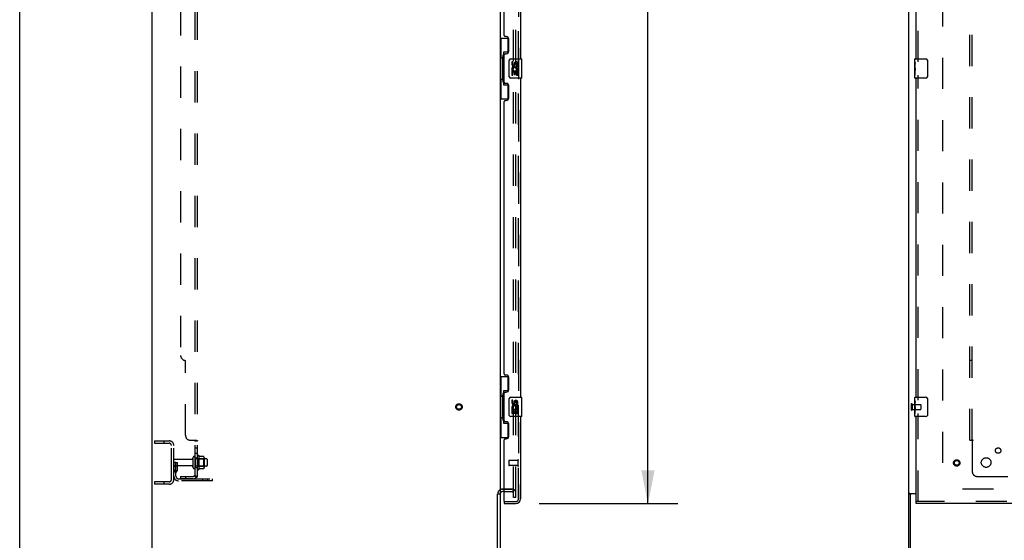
# Model space of a CAD drawing. Header units: inches. Extents: x 0 to 293, y 0 to 190.
# Tile 12 of 104: x 0 to 51, y 67 to 94. Entities that reach past the tile are written whole.
import ezdxf

# ---------------------------------------------------------------- set-up
doc = ezdxf.new("R2010")
doc.units = ezdxf.units.IN
doc.header["$LTSCALE"] = 16.12069
doc.header["$MEASUREMENT"] = 0
doc.linetypes.add('HIDDEN', pattern=[0.2, 0.1, -0.1])
doc.layers.get('0').update_dxf_attribs({"linetype": 'CONTINUOUS'})
for name, color, linetype in [('DEFAULT_2', 8, 'HIDDEN'), ('DIMENSIONS', 7, 'CONTINUOUS'), ('LEFT_OR_SECONDARY_DOOR_ASSEMBLY', 7, 'CONTINUOUS'), ('RIGHT_OR_MAIN_DOOR_ASSEMBLY', 7, 'CONTINUOUS'), ('SUBPANEL', 7, 'CONTINUOUS')]:
    doc.layers.add(name, color=color, linetype=linetype)
doc.styles.get("Standard").update_dxf_attribs({"font": 'arial.ttf'})
doc.dimstyles.new('DIMSTYLE_1', dxfattribs={"dimtxt": 1.293103, "dimasz": 1.724138, "dimexe": 0.09, "dimexo": 0.07, "dimgap": 0.0375, "dimtad": 0, "dimtih": 1, "dimtoh": 1, "dimzin": 4, "dimdsep": 46, "dimtxsty": 'Standard', "dimblk": '_FILLED', "dimblk1": '_FILLED', "dimblk2": '_FILLED', "dimcen": 0.09, "dimadec": 3, "dimazin": 1, "dimtfac": 1, "dimtdec": 3, "dimtofl": 0, "dimtmove": 0, "dimatfit": 3, "dimldrblk": '_FILLED', "dimfxl": 0, "dimtolj": 1, "dimtzin": 4, "dimarcsym": 0})

# ---------------------------------------------------------------- blocks, each defined once
blk = doc.blocks.new('_FILLED')
at = {"color": 0, "linetype": 'ByBlock'}
blk.add_solid([(0, 0), (-1, 0.2), (-1, -0.2)], dxfattribs=at)
blk = doc.blocks.new('*D7')
at = {"layer": 'DIMENSIONS', "color": 2, "linetype": 'Continuous'}
for p, q in [((26.869, 131.112), (34.052, 131.112)), ((32.5, 131.112), (32.5, 102.005)), ((32.5, 68.612), (32.5, 97.479)), ((26.869, 68.612), (34.052, 68.612))]:
    blk.add_line(p, q, dxfattribs=at)
at = {"layer": 'DIMENSIONS', "color": 2, "linetype": 'Continuous', "xscale": 1.724137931, "yscale": 1.724137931, "zscale": 1.724137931}
for p, rotation in [((32.5, 131.112), 90), ((32.5, 68.612), 270)]:
    blk.add_blockref('_FILLED', p, dxfattribs=dict(at, rotation=rotation))
at = {"layer": 'DIMENSIONS', "color": 2, "linetype": 'Continuous', "insert": (32.5, 101.358), "char_height": 1.2931, "width": 6.61454, "attachment_point": 2, "line_spacing_factor": 0.9}
blk.add_mtext('62.50\\PDOORS', dxfattribs=at)

msp = doc.modelspace()

# ---------------------------------------------------------------- linework, layer by layer
at = {"color": 7, "linetype": 'Continuous'}
for p, q in [((0, 0), (0, 189.655)), ((6.85, 61.987), (6.85, 133.737)), ((45.995, 61.987), (45.995, 133.737)), ((24.85, 130.581), (24.85, 69.144)), ((24.725, 62.112), (24.725, 69.106)), ((24.732, 69.112), (24.85, 69.112)), ((24.85, 69.112), (24.85, 62.112)), ((25.054, 69.237), (24.975, 69.237)), ((46.092, 69.106), (45.995, 69.106)), ((46.055, 69.144), (46.37, 69.144)), ((46.057, 69.05), (46.057, 61.862)), ((46.37, 69.112), (46.12, 69.112))]:
    msp.add_line(p, q, dxfattribs=at)
for points in [[(46.034, 69.133), (46.026, 69.13), (46.022, 69.128), (46.019, 69.127), (46.015, 69.125), (46.012, 69.124), (46.009, 69.122), (46.006, 69.121), (46.004, 69.119), (46.002, 69.118), (46, 69.116), (45.998, 69.114), (45.997, 69.113), (45.996, 69.111), (45.995, 69.109), (45.995, 69.108), (45.995, 69.106)], [(46.055, 69.144), (46.053, 69.142), (46.051, 69.14), (46.048, 69.139), (46.045, 69.137), (46.041, 69.136), (46.038, 69.134), (46.034, 69.133)]]:
    msp.add_lwpolyline(points, dxfattribs=at)
at = {"color": 3, "linetype": 'Continuous'}
msp.add_lwpolyline([(46.15, 69.144), (46.15, 69.142), (46.151, 69.14), (46.15, 69.138), (46.15, 69.137), (46.15, 69.135), (46.149, 69.133), (46.148, 69.132), (46.147, 69.13), (46.145, 69.129), (46.144, 69.127), (46.142, 69.126), (46.141, 69.125), (46.139, 69.124), (46.137, 69.122), (46.135, 69.121), (46.132, 69.12), (46.13, 69.119), (46.128, 69.117), (46.126, 69.116), (46.125, 69.114), (46.123, 69.113), (46.122, 69.112)], dxfattribs=at)
at = {"color": 7, "linetype": 'Continuous'}
for centre, radius in [((24.975, 69.112), 0.125), ((46.12, 69.05), 0.0625)]:
    msp.add_arc(centre, radius, 90, 180, dxfattribs=at)
at = {"layer": 'DEFAULT_2', "color": 8, "linetype": 'HIDDEN'}
for p, q in [((25.538, 68.925), (25.538, 130.8)), ((25.663, 68.925), (25.663, 130.8)), ((47.745, 130.362), (47.745, 69.362)), ((46.12, 73.754), (46.12, 73.47)), ((46.163, 73.754), (46.163, 73.47)), ((46.163, 73.736), (46.61, 73.736)), ((46.163, 73.488), (46.61, 73.488)), ((46.62, 73.726), (46.62, 73.498)), ((6.975, 71.862), (7.725, 71.862)), ((6.975, 71.862), (6.975, 71.737)), ((7.451, 71.862), (7.451, 71.737)), ((6.975, 71.737), (7.725, 71.737)), ((7.85, 69.862), (7.85, 71.612)), ((7.975, 69.862), (7.975, 71.612)), ((8.903, 70.902), (8.005, 70.902)), ((8.965, 70.995), (8.965, 70.48)), ((9.075, 70.995), (9.075, 70.48)), ((9.67, 70.925), (9.075, 70.925)), ((9.2, 70.403), (9.2, 71.071)), ((9.22, 70.921), (9.2, 70.941)), ((9.22, 70.921), (9.516, 70.921)), ((9.22, 70.921), (9.22, 70.554)), ((9.27, 71.093), (9.27, 70.381)), ((9.515, 71.056), (9.297, 71.056)), ((9.516, 70.921), (9.536, 70.941)), ((9.516, 70.921), (9.516, 70.554)), ((9.536, 70.993), (9.536, 70.482)), ((9.7, 70.895), (9.7, 70.58)), ((8.079, 70.737), (7.975, 70.737)), ((8.903, 70.572), (8.005, 70.572)), ((8.063, 70.391), (8.014, 70.323)), ((8.065, 70.397), (8.065, 70.737)), ((8.065, 70.562), (8.169, 70.562)), ((8.079, 70.737), (8.169, 70.737)), ((8.079, 70.036), (8.079, 70.737)), ((8.148, 70.33), (8.099, 70.262)), ((8.169, 70.397), (8.169, 70.737)), ((9.67, 70.55), (9.075, 70.55)), ((9.22, 70.554), (9.2, 70.534)), ((9.22, 70.554), (9.516, 70.554)), ((9.515, 70.418), (9.297, 70.418)), ((9.516, 70.554), (9.536, 70.534)), ((8.222, 69.894), (9.975, 69.894)), ((9.975, 69.79), (8.222, 69.79)), ((9.472, 69.79), (9.472, 69.894)), ((9.728, 69.79), (9.728, 69.894)), ((9.975, 69.79), (9.975, 69.894)), ((7.725, 69.737), (6.975, 69.737)), ((6.975, 69.737), (6.975, 69.612)), ((7.725, 69.612), (6.975, 69.612)), ((7.451, 69.737), (7.451, 69.612)), ((25.475, 69.362), (24.975, 69.362)), ((24.975, 69.362), (25.475, 69.362)), ((82.62, 69.362), (47.651, 69.362)), ((25.054, 69.237), (25.475, 69.237)), ((25.663, 68.925), (25.538, 68.925)), ((25.663, 68.925), (25.538, 68.925))]:
    msp.add_line(p, q, dxfattribs=at)
for points in [[(9.297, 71.056), (9.296, 71.056), (9.294, 71.056), (9.293, 71.057), (9.293, 71.057), (9.292, 71.057), (9.291, 71.058), (9.291, 71.058), (9.29, 71.058), (9.29, 71.059), (9.29, 71.059), (9.289, 71.059), (9.289, 71.06), (9.289, 71.06), (9.289, 71.06), (9.288, 71.061), (9.288, 71.061), (9.288, 71.061), (9.288, 71.061)], [(9.524, 71.05), (9.523, 71.052), (9.522, 71.053), (9.521, 71.054), (9.52, 71.055), (9.518, 71.056), (9.516, 71.056), (9.515, 71.056)], [(9.288, 70.413), (9.288, 70.413), (9.288, 70.414), (9.288, 70.414), (9.289, 70.414), (9.289, 70.414), (9.289, 70.415), (9.289, 70.415), (9.29, 70.415), (9.29, 70.416), (9.29, 70.416), (9.291, 70.416), (9.291, 70.417), (9.292, 70.417), (9.293, 70.417), (9.293, 70.418), (9.294, 70.418), (9.296, 70.418), (9.297, 70.418)], [(9.524, 70.424), (9.523, 70.423), (9.522, 70.422), (9.521, 70.42), (9.52, 70.42), (9.518, 70.419), (9.516, 70.418), (9.515, 70.418)]]:
    msp.add_lwpolyline(points, dxfattribs=at)
for radius in [0.164, 0.124]:
    msp.add_circle((22.725, 73.612), radius, dxfattribs=at)
for centre, radius, start, end in [((46.141, 73.754), 0.0215, 0, 180), ((46.141, 73.47), 0.0215, 180, 360), ((46.61, 73.726), 0.01, 0, 90), ((46.61, 73.498), 0.01, 270, 360), ((7.725, 71.612), 0.25, 0, 90), ((7.725, 71.612), 0.125, 0, 90), ((8.005, 70.872), 0.03, 90, 180), ((8.903, 70.965), 0.0625, 270, 360), ((9.02, 70.995), 0.055, 0, 180), ((9.239, 71.071), 0.0384, 34.4497, 180), ((8.67, 70.737), 0.698, 27.6814, 30.6631), ((9.395, 70.993), 0.141, 0, 23.95), ((9.67, 70.895), 0.03, 0, 90), ((8.005, 70.602), 0.03, 180, 270), ((8.183, 70.201), 0.208, 144.2461, 180), ((8.055, 70.397), 0.01, 324.2461, 360), ((8.055, 70.397), 0.114, 324.2461, 360), ((8.903, 70.51), 0.0625, 0, 90), ((9.02, 70.48), 0.055, 180, 360), ((9.239, 70.403), 0.0384, 180, 325.5503), ((8.67, 70.737), 0.698, 329.3369, 332.3186), ((9.395, 70.482), 0.141, 336.05, 360), ((9.67, 70.58), 0.03, 270, 360), ((7.725, 69.862), 0.25, 270, 360), ((7.725, 69.862), 0.125, 270, 360), ((8.222, 70.036), 0.246, 180, 270), ((8.183, 70.201), 0.104, 144.2461, 180), ((8.222, 70.036), 0.142, 180, 270), ((24.975, 69.112), 0.25, 90, 180), ((25.475, 69.175), 0.188, 0, 90), ((25.475, 69.175), 0.0625, 0, 90)]:
    msp.add_arc(centre, radius, start, end, dxfattribs=at)
at = {"layer": 'LEFT_OR_SECONDARY_DOOR_ASSEMBLY', "color": 8, "linetype": 'HIDDEN'}
for p, q in [((25.804, 68.859), (25.804, 130.866)), ((46.474, 91.457), (46.474, 108.267)), ((46.474, 73.957), (46.474, 90.767)), ((46.474, 68.716), (46.474, 73.267)), ((25.304, 70.83), (25.304, 70.602)), ((25.761, 70.84), (25.314, 70.84)), ((25.761, 70.858), (25.761, 70.574)), ((25.761, 70.592), (25.314, 70.592)), ((25.074, 68.716), (25.662, 68.716)), ((83.307, 68.716), (46.37, 68.716))]:
    msp.add_line(p, q, dxfattribs=at)
at = {"layer": 'LEFT_OR_SECONDARY_DOOR_ASSEMBLY', "color": 3, "linetype": 'Continuous'}
for p, q in [((25.908, 108.112), (25.908, 91.612)), ((46.37, 91.612), (46.37, 108.112)), ((25.054, 92.82), (25.054, 106.905)), ((25.174, 92.76), (25.114, 92.76)), ((25.304, 92.01), (25.304, 92.63)), ((25.054, 90.405), (25.054, 91.82)), ((25.114, 91.88), (25.174, 91.88)), ((25.174, 90.345), (25.114, 90.345)), ((25.304, 89.595), (25.304, 90.215)), ((25.908, 90.612), (25.908, 74.112)), ((46.37, 74.112), (46.37, 90.612)), ((25.054, 75.32), (25.054, 89.405)), ((25.114, 89.465), (25.174, 89.465)), ((25.174, 75.26), (25.114, 75.26)), ((25.304, 74.51), (25.304, 75.13)), ((25.114, 74.38), (25.174, 74.38)), ((25.054, 72.905), (25.054, 74.32)), ((25.174, 72.845), (25.114, 72.845)), ((25.908, 73.112), (25.908, 68.859)), ((46.37, 68.716), (46.37, 73.112)), ((25.304, 72.095), (25.304, 72.715)), ((25.054, 68.736), (25.054, 71.905)), ((25.114, 71.965), (25.174, 71.965)), ((25.054, 68.612), (25.662, 68.612)), ((83.307, 68.612), (46.37, 68.612))]:
    msp.add_line(p, q, dxfattribs=at)
at = {"layer": 'LEFT_OR_SECONDARY_DOOR_ASSEMBLY', "color": 7, "linetype": 'Continuous'}
for p, q in [((24.85, 92.687), (25.291, 92.687)), ((24.889, 92.687), (24.889, 91.662)), ((25.254, 92.687), (25.254, 91.907)), ((24.99, 91.693), (24.99, 91.713)), ((25.254, 91.952), (25.027, 91.952)), ((25.027, 91.952), (25.027, 90.272)), ((24.868, 91.662), (24.99, 91.662)), ((24.868, 91.662), (24.868, 90.562)), ((24.99, 90.562), (24.99, 91.662)), ((25.313, 90.712), (25.313, 91.512)), ((25.413, 91.612), (25.953, 91.612)), ((25.514, 91.458), (25.451, 91.458)), ((25.451, 91.458), (25.451, 91.322)), ((25.514, 91.322), (25.514, 91.458)), ((25.579, 91.384), (25.579, 91.315)), ((25.64, 91.322), (25.64, 91.364)), ((25.702, 91.364), (25.702, 91.227)), ((25.702, 91.227), (25.765, 91.227)), ((25.765, 91.227), (25.765, 91.364)), ((25.968, 90.627), (25.968, 91.597)), ((46.31, 91.452), (46.31, 91.597)), ((46.31, 91.194), (46.31, 91.451)), ((46.315, 91.395), (46.31, 91.395)), ((46.31, 91.227), (46.317, 91.227)), ((46.31, 90.627), (46.31, 91.191)), ((46.317, 91.227), (46.317, 91.364)), ((46.325, 91.612), (46.865, 91.612)), ((46.965, 91.512), (46.965, 90.712)), ((25.469, 90.997), (25.451, 90.997)), ((25.451, 90.997), (25.451, 90.766)), ((25.451, 90.766), (25.514, 90.766)), ((25.504, 90.997), (25.531, 91.016)), ((25.504, 90.997), (25.765, 90.997)), ((25.514, 90.934), (25.579, 90.934)), ((25.514, 90.766), (25.514, 90.934)), ((25.579, 90.934), (25.579, 90.798)), ((25.579, 90.798), (25.64, 90.798)), ((25.64, 90.934), (25.702, 90.934)), ((25.64, 90.798), (25.64, 90.934)), ((25.695, 91.033), (25.752, 91.008)), ((25.702, 90.934), (25.702, 90.766)), ((25.702, 90.766), (25.765, 90.766)), ((25.765, 90.766), (25.765, 90.997)), ((46.311, 91.165), (46.31, 91.165)), ((46.31, 91.033), (46.316, 91.033)), ((46.31, 90.997), (46.317, 90.997)), ((46.31, 90.934), (46.317, 90.934)), ((46.31, 90.766), (46.317, 90.766)), ((46.317, 90.766), (46.317, 90.997)), ((24.868, 90.562), (24.99, 90.562)), ((24.889, 90.562), (24.889, 89.537)), ((24.99, 90.512), (24.99, 90.532)), ((25.027, 90.272), (25.254, 90.272)), ((25.254, 90.317), (25.254, 89.537)), ((25.953, 90.612), (25.413, 90.612)), ((46.865, 90.612), (46.325, 90.612)), ((24.85, 89.537), (25.291, 89.537)), ((24.85, 75.187), (25.291, 75.187)), ((24.889, 75.187), (24.889, 74.162)), ((25.254, 75.187), (25.254, 74.407)), ((25.254, 74.452), (25.027, 74.452)), ((25.027, 74.452), (25.027, 72.772)), ((24.868, 74.162), (24.99, 74.162)), ((24.868, 74.162), (24.868, 73.062)), ((24.99, 74.193), (24.99, 74.213)), ((24.99, 73.062), (24.99, 74.162)), ((25.313, 73.212), (25.313, 74.012)), ((25.413, 74.112), (25.953, 74.112)), ((25.514, 73.958), (25.451, 73.958)), ((25.451, 73.958), (25.451, 73.822)), ((25.514, 73.822), (25.514, 73.958)), ((25.579, 73.884), (25.579, 73.815)), ((25.64, 73.822), (25.64, 73.864)), ((25.702, 73.864), (25.702, 73.727)), ((25.765, 73.727), (25.765, 73.864)), ((25.968, 73.127), (25.968, 74.097)), ((46.31, 73.952), (46.31, 74.097)), ((46.31, 73.694), (46.31, 73.951)), ((46.315, 73.895), (46.31, 73.895)), ((46.317, 73.727), (46.317, 73.864)), ((46.325, 74.112), (46.865, 74.112)), ((46.965, 74.012), (46.965, 73.212)), ((25.469, 73.497), (25.451, 73.497)), ((25.451, 73.497), (25.451, 73.266)), ((25.504, 73.497), (25.531, 73.516)), ((25.504, 73.497), (25.765, 73.497)), ((25.514, 73.434), (25.579, 73.434)), ((25.514, 73.266), (25.514, 73.434)), ((25.579, 73.434), (25.579, 73.298)), ((25.64, 73.434), (25.702, 73.434)), ((25.64, 73.298), (25.64, 73.434)), ((25.695, 73.533), (25.752, 73.508)), ((25.702, 73.727), (25.765, 73.727)), ((25.702, 73.434), (25.702, 73.266)), ((25.765, 73.266), (25.765, 73.497)), ((46.31, 73.727), (46.317, 73.727)), ((46.31, 73.127), (46.31, 73.691)), ((46.311, 73.665), (46.31, 73.665)), ((46.31, 73.533), (46.316, 73.533)), ((46.31, 73.497), (46.317, 73.497)), ((46.31, 73.434), (46.317, 73.434)), ((46.317, 73.266), (46.317, 73.497)), ((24.868, 73.062), (24.99, 73.062)), ((24.889, 73.062), (24.889, 72.037)), ((24.99, 73.012), (24.99, 73.032)), ((25.953, 73.112), (25.413, 73.112)), ((25.451, 73.266), (25.514, 73.266)), ((25.579, 73.298), (25.64, 73.298)), ((25.702, 73.266), (25.765, 73.266)), ((46.31, 73.266), (46.317, 73.266)), ((46.865, 73.112), (46.325, 73.112)), ((25.027, 72.772), (25.254, 72.772)), ((25.254, 72.817), (25.254, 72.037)), ((24.85, 72.037), (25.291, 72.037)), ((25.054, 68.716), (25.074, 68.716)), ((25.054, 68.716), (25.054, 68.612)), ((46.37, 68.612), (46.37, 68.716))]:
    msp.add_line(p, q, dxfattribs=at)
for points in [[(25.027, 91.929), (25.027, 91.925), (25.028, 91.921), (25.029, 91.917), (25.03, 91.913), (25.032, 91.908), (25.034, 91.903), (25.036, 91.898), (25.039, 91.892), (25.043, 91.885), (25.047, 91.878), (25.051, 91.871), (25.056, 91.863), (25.061, 91.855), (25.063, 91.851)], [(25.313, 91.512), (25.314, 91.519), (25.314, 91.525), (25.315, 91.531), (25.316, 91.537), (25.318, 91.543), (25.32, 91.548)], [(46.31, 91.452), (46.31, 91.448), (46.31, 91.443), (46.311, 91.438), (46.312, 91.425)], [(46.31, 91.194), (46.31, 91.186), (46.31, 91.177), (46.311, 91.167)], [(46.312, 91.425), (46.313, 91.417), (46.314, 91.409), (46.315, 91.4)], [(46.315, 91.4), (46.316, 91.391), (46.316, 91.382), (46.317, 91.373), (46.317, 91.364)], [(46.958, 91.548), (46.96, 91.543), (46.962, 91.537), (46.963, 91.531), (46.964, 91.525), (46.964, 91.519), (46.965, 91.512)], [(25.32, 90.676), (25.318, 90.682), (25.316, 90.688), (25.315, 90.694), (25.314, 90.7), (25.314, 90.706), (25.313, 90.712)], [(46.311, 91.167), (46.314, 91.133), (46.315, 91.121), (46.316, 91.108), (46.316, 91.096), (46.317, 91.083), (46.317, 91.07), (46.317, 91.057), (46.316, 91.045), (46.316, 91.032), (46.315, 91.02), (46.314, 91.008)], [(46.965, 90.712), (46.964, 90.706), (46.964, 90.7), (46.963, 90.694), (46.962, 90.688), (46.96, 90.682), (46.958, 90.676)], [(25.063, 90.373), (25.061, 90.37), (25.056, 90.361), (25.051, 90.353), (25.047, 90.346), (25.043, 90.339), (25.039, 90.333), (25.036, 90.327), (25.034, 90.321), (25.032, 90.316), (25.03, 90.311), (25.029, 90.307), (25.028, 90.303), (25.027, 90.299), (25.027, 90.296)], [(25.027, 74.429), (25.027, 74.425), (25.028, 74.421), (25.029, 74.417), (25.03, 74.413), (25.032, 74.408), (25.034, 74.403), (25.036, 74.398), (25.039, 74.392), (25.043, 74.385), (25.047, 74.378), (25.051, 74.371), (25.056, 74.363), (25.061, 74.355), (25.063, 74.351)], [(25.313, 74.012), (25.314, 74.019), (25.314, 74.025), (25.315, 74.031), (25.316, 74.037), (25.318, 74.043), (25.32, 74.048)], [(46.31, 73.952), (46.31, 73.948), (46.31, 73.943), (46.311, 73.938), (46.312, 73.925)], [(46.312, 73.925), (46.313, 73.917), (46.314, 73.909), (46.315, 73.9)], [(46.315, 73.9), (46.316, 73.891), (46.316, 73.882), (46.317, 73.873), (46.317, 73.864)], [(46.958, 74.048), (46.96, 74.043), (46.962, 74.037), (46.963, 74.031), (46.964, 74.025), (46.964, 74.019), (46.965, 74.012)], [(46.31, 73.694), (46.31, 73.686), (46.31, 73.677), (46.311, 73.667)], [(46.311, 73.667), (46.314, 73.633), (46.315, 73.621), (46.316, 73.608), (46.316, 73.596), (46.317, 73.583), (46.317, 73.57), (46.317, 73.557), (46.316, 73.545), (46.316, 73.532), (46.315, 73.52), (46.314, 73.508)], [(25.063, 72.873), (25.061, 72.87), (25.056, 72.861), (25.051, 72.853), (25.047, 72.846), (25.043, 72.839), (25.039, 72.833), (25.036, 72.827), (25.034, 72.821), (25.032, 72.816), (25.03, 72.811), (25.029, 72.807), (25.028, 72.803), (25.027, 72.799), (25.027, 72.796)], [(25.32, 73.176), (25.318, 73.182), (25.316, 73.188), (25.315, 73.194), (25.314, 73.2), (25.314, 73.206), (25.313, 73.212)], [(46.965, 73.212), (46.964, 73.206), (46.964, 73.2), (46.963, 73.194), (46.962, 73.188), (46.96, 73.182), (46.958, 73.176)]]:
    msp.add_lwpolyline(points, dxfattribs=at)
at = {"layer": 'LEFT_OR_SECONDARY_DOOR_ASSEMBLY', "color": 8, "linetype": 'HIDDEN'}
for radius in [0.164, 0.124]:
    msp.add_circle((48.474, 70.716), radius, dxfattribs=at)
at = {"layer": 'LEFT_OR_SECONDARY_DOOR_ASSEMBLY', "color": 3, "linetype": 'Continuous'}
for centre, radius, start, end in [((25.114, 92.82), 0.06, 180, 270), ((25.174, 92.63), 0.13, 0, 90), ((25.114, 91.82), 0.06, 90, 180), ((25.174, 92.01), 0.13, 270, 360), ((25.114, 90.405), 0.06, 180, 270), ((25.174, 90.215), 0.13, 0, 90), ((25.114, 89.405), 0.06, 90, 180), ((25.174, 89.595), 0.13, 270, 360), ((25.114, 75.32), 0.06, 180, 270), ((25.174, 75.13), 0.13, 0, 90), ((25.114, 74.32), 0.06, 90, 180), ((25.174, 74.51), 0.13, 270, 360), ((25.114, 72.905), 0.06, 180, 270), ((25.174, 72.715), 0.13, 0, 90), ((25.114, 71.905), 0.06, 90, 180), ((25.174, 72.095), 0.13, 270, 360), ((25.662, 68.859), 0.246, 270, 360), ((25.074, 68.736), 0.02, 180, 270)]:
    msp.add_arc(centre, radius, start, end, dxfattribs=at)
at = {"layer": 'LEFT_OR_SECONDARY_DOOR_ASSEMBLY', "color": 7, "linetype": 'Continuous'}
for centre, radius, start, end in [((25.413, 91.512), 0.1, 90, 158.7946), ((25.545, 91.322), 0.0943, 180, 360), ((25.608, 91.07), 0.157, 336.5966, 161.8791), ((25.545, 91.322), 0.0314, 180, 261.2295), ((25.545, 91.327), 0.0362, 263.4285, 341.7628), ((25.671, 91.364), 0.0943, 68.6999, 167.4338), ((25.671, 91.364), 0.0314, 0, 180.0485), ((25.671, 91.364), 0.0943, 0, 68.6704), ((25.953, 91.597), 0.015, 0, 90), ((46.325, 91.597), 0.015, 90, 180), ((46.865, 91.512), 0.1, 21.1999, 90), ((25.413, 90.712), 0.1, 201.205, 270), ((25.605, 91.07), 0.154, 161.4199, 206.1963), ((25.608, 91.07), 0.157, 205.737, 207.8532), ((25.608, 91.07), 0.0943, 336.5966, 215.1122), ((46.865, 90.712), 0.1, 270, 338.7946), ((25.953, 90.627), 0.015, 270, 360), ((46.325, 90.627), 0.015, 180, 270), ((25.413, 74.012), 0.1, 90, 158.7946), ((25.671, 73.864), 0.0943, 68.6999, 167.4338), ((25.671, 73.864), 0.0314, 0, 180.0485), ((25.671, 73.864), 0.0943, 0, 68.6704), ((25.953, 74.097), 0.015, 0, 90), ((46.325, 74.097), 0.015, 90, 180), ((46.865, 74.012), 0.1, 21.1999, 90), ((25.545, 73.822), 0.0943, 180, 360), ((25.605, 73.57), 0.154, 161.4199, 206.1963), ((25.608, 73.57), 0.157, 336.5966, 161.8791), ((25.608, 73.57), 0.157, 205.737, 207.8532), ((25.545, 73.822), 0.0314, 180, 261.2295), ((25.608, 73.57), 0.0943, 336.5966, 215.1122), ((25.545, 73.827), 0.0362, 263.4285, 341.7628), ((25.413, 73.212), 0.1, 201.205, 270), ((25.953, 73.127), 0.015, 270, 360), ((46.325, 73.127), 0.015, 180, 270), ((46.865, 73.212), 0.1, 270, 338.7946)]:
    msp.add_arc(centre, radius, start, end, dxfattribs=at)
at = {"layer": 'LEFT_OR_SECONDARY_DOOR_ASSEMBLY', "color": 8, "linetype": 'HIDDEN'}
for centre, radius, start, end in [((25.314, 70.83), 0.01, 90, 180), ((25.783, 70.858), 0.0215, 0, 180), ((25.314, 70.602), 0.01, 180, 270), ((25.783, 70.574), 0.0215, 180, 360), ((25.662, 68.859), 0.142, 270, 360)]:
    msp.add_arc(centre, radius, start, end, dxfattribs=at)
at = {"layer": 'LEFT_OR_SECONDARY_DOOR_ASSEMBLY', "color": 7, "linetype": 'Continuous'}
for centre, major_axis, ratio, start_param, end_param in [((25.094, 91.703), (0, 0.18), 0.579493, 0.699287, 1.51401), ((25.094, 91.703), (0, 0.18), 0.579493, -4.655602, -3.84088), ((46.573, 91.028), (0.263, 0), 0.432808, 3.141593, 3.321581), ((25.094, 90.522), (0, 0.18), 0.579493, 0.699287, 1.51401), ((25.094, 90.522), (0, 0.18), 0.579493, -4.655602, -3.84088), ((25.094, 74.203), (0, 0.18), 0.579493, 0.699287, 1.51401), ((25.094, 74.203), (0, 0.18), 0.579493, -4.655602, -3.84088), ((46.573, 73.528), (0.263, 0), 0.432808, 3.141593, 3.321581), ((25.094, 73.022), (0, 0.18), 0.579493, 0.699287, 1.51401), ((25.094, 73.022), (0, 0.18), 0.579493, -4.655602, -3.84088)]:
    msp.add_ellipse(centre, major_axis=major_axis, ratio=ratio, start_param=start_param, end_param=end_param, dxfattribs=at)
at = {"layer": 'RIGHT_OR_MAIN_DOOR_ASSEMBLY', "color": 8, "linetype": 'HIDDEN'}
for p, q in [((25.804, 130.866), (25.804, 68.859)), ((25.074, 68.716), (25.662, 68.716))]:
    msp.add_line(p, q, dxfattribs=at)
msp.add_arc((25.662, 68.859), 0.142, 270, 360, dxfattribs=at)
at = {"layer": 'SUBPANEL', "color": 8, "linetype": 'HIDDEN'}
for p, q in [((9.075, 70.019), (9.075, 129.706)), ((9.2, 70.019), (9.2, 129.706)), ((49.151, 71.894), (49.151, 127.831)), ((49.276, 71.894), (49.276, 127.831)), ((8.325, 123.456), (8.325, 76.269)), ((8.575, 72.144), (8.575, 76.019)), ((49.276, 76.019), (49.151, 76.019)), ((8.825, 71.894), (9.146, 71.894)), ((9.075, 71.858), (9.2, 71.858)), ((49.151, 71.894), (49.237, 71.894)), ((49.237, 71.894), (49.317, 71.894)), ((49.257, 71.876), (49.264, 71.869)), ((49.276, 71.858), (49.276, 70.269)), ((9.075, 71.496), (9.2, 71.496)), ((9.075, 71.215), (9.2, 71.215)), ((9.075, 70.987), (9.2, 70.987)), ((9.075, 70.487), (9.2, 70.487)), ((8.325, 70.019), (8.963, 70.019)), ((8.325, 70.019), (8.325, 69.894)), ((8.963, 69.894), (8.325, 69.894)), ((8.575, 70.019), (8.575, 69.894)), ((9.146, 69.98), (9.05, 70.059)), ((9.075, 70.019), (9.2, 70.019)), ((9.131, 70.019), (9.135, 70.018)), ((9.135, 70.018), (9.135, 70.018)), ((49.526, 70.019), (51.116, 70.019))]:
    msp.add_line(p, q, dxfattribs=at)
for points in [[(9.05, 71.894), (9.049, 71.892), (9.049, 71.89), (9.049, 71.888), (9.05, 71.887), (9.05, 71.885), (9.051, 71.884), (9.052, 71.882), (9.053, 71.881), (9.054, 71.879), (9.056, 71.878), (9.057, 71.876), (9.059, 71.875), (9.061, 71.874), (9.065, 71.871)], [(9.05, 71.894), (9.049, 71.892), (9.049, 71.89), (9.049, 71.888), (9.05, 71.887)], [(9.05, 71.885), (9.051, 71.884), (9.052, 71.882), (9.053, 71.881), (9.054, 71.879), (9.056, 71.878), (9.057, 71.876)], [(9.065, 71.871), (9.067, 71.87), (9.068, 71.868), (9.07, 71.867), (9.072, 71.865), (9.073, 71.864), (9.074, 71.863), (9.075, 71.861), (9.075, 71.86), (9.075, 71.858)], [(9.068, 71.868), (9.07, 71.867), (9.072, 71.865), (9.073, 71.864), (9.074, 71.863)], [(9.075, 71.861), (9.075, 71.86), (9.075, 71.858)], [(9.146, 71.894), (9.149, 71.892), (9.151, 71.89), (9.154, 71.888), (9.158, 71.887), (9.162, 71.885), (9.166, 71.883), (9.173, 71.88)], [(9.173, 71.88), (9.177, 71.878), (9.181, 71.876)], [(9.181, 71.876), (9.184, 71.875), (9.188, 71.873), (9.191, 71.871), (9.194, 71.869), (9.196, 71.867), (9.198, 71.865), (9.199, 71.863), (9.2, 71.861), (9.2, 71.86), (9.2, 71.858)], [(9.191, 71.871), (9.194, 71.869), (9.196, 71.867), (9.198, 71.865), (9.199, 71.863), (9.2, 71.861), (9.2, 71.86), (9.2, 71.858)], [(49.237, 71.894), (49.24, 71.892), (49.242, 71.89), (49.244, 71.888), (49.247, 71.887), (49.249, 71.885), (49.25, 71.883), (49.252, 71.881), (49.254, 71.88), (49.256, 71.878), (49.257, 71.876)], [(49.264, 71.869), (49.266, 71.867), (49.269, 71.865), (49.271, 71.863), (49.273, 71.861), (49.274, 71.86), (49.276, 71.858)], [(49.295, 71.871), (49.291, 71.868), (49.288, 71.867), (49.286, 71.865), (49.284, 71.864), (49.282, 71.863), (49.28, 71.861), (49.278, 71.86), (49.276, 71.858)], [(49.317, 71.894), (49.316, 71.892), (49.315, 71.89), (49.315, 71.888), (49.314, 71.887), (49.313, 71.885), (49.311, 71.884), (49.31, 71.882), (49.308, 71.881), (49.307, 71.879), (49.305, 71.878), (49.303, 71.876), (49.302, 71.875), (49.3, 71.874), (49.297, 71.872), (49.295, 71.871)], [(9.05, 70.059), (9.049, 70.059), (9.049, 70.058), (9.049, 70.057), (9.05, 70.056), (9.05, 70.055), (9.051, 70.054), (9.052, 70.052), (9.053, 70.051), (9.054, 70.049), (9.056, 70.048), (9.057, 70.046), (9.061, 70.042)], [(9.061, 70.042), (9.063, 70.04), (9.065, 70.038), (9.067, 70.036), (9.068, 70.033), (9.07, 70.031), (9.072, 70.029), (9.073, 70.026), (9.074, 70.024), (9.075, 70.022), (9.075, 70.02), (9.075, 70.019)], [(9.071, 70.041), (9.071, 70.041), (9.071, 70.042), (9.071, 70.042), (9.071, 70.041), (9.072, 70.041), (9.072, 70.041), (9.072, 70.041), (9.073, 70.041), (9.073, 70.04), (9.073, 70.04), (9.074, 70.04), (9.074, 70.039), (9.075, 70.039)], [(9.135, 70.018), (9.135, 70.018), (9.135, 70.018), (9.134, 70.019), (9.134, 70.019), (9.133, 70.019), (9.133, 70.019), (9.132, 70.019), (9.131, 70.019), (9.131, 70.019), (9.13, 70.019), (9.129, 70.019), (9.129, 70.019), (9.128, 70.02), (9.127, 70.02), (9.126, 70.02), (9.126, 70.02), (9.125, 70.02), (9.124, 70.02), (9.123, 70.021), (9.122, 70.021), (9.122, 70.021), (9.121, 70.021), (9.12, 70.021), (9.119, 70.022), (9.118, 70.022), (9.117, 70.022), (9.117, 70.022), (9.116, 70.023), (9.115, 70.023), (9.114, 70.023), (9.113, 70.023), (9.112, 70.024), (9.111, 70.024), (9.11, 70.024), (9.109, 70.024), (9.108, 70.025), (9.107, 70.025), (9.106, 70.025), (9.105, 70.026), (9.104, 70.026), (9.103, 70.026), (9.102, 70.027), (9.101, 70.027), (9.1, 70.028), (9.099, 70.028), (9.098, 70.028), (9.097, 70.029), (9.096, 70.029), (9.095, 70.03), (9.094, 70.03), (9.093, 70.031), (9.092, 70.031), (9.091, 70.031), (9.09, 70.032), (9.089, 70.032), (9.088, 70.033), (9.087, 70.033), (9.086, 70.033), (9.085, 70.034), (9.085, 70.034), (9.084, 70.035), (9.083, 70.035), (9.082, 70.035), (9.081, 70.036), (9.08, 70.036), (9.08, 70.037), (9.079, 70.037), (9.078, 70.037), (9.077, 70.038), (9.077, 70.038), (9.076, 70.039), (9.075, 70.039), (9.075, 70.039), (9.074, 70.04), (9.074, 70.04), (9.073, 70.04), (9.072, 70.041), (9.072, 70.041), (9.072, 70.041), (9.071, 70.041)], [(9.146, 69.98), (9.149, 69.982), (9.151, 69.985), (9.154, 69.987), (9.158, 69.989), (9.162, 69.991), (9.166, 69.993), (9.17, 69.995)], [(9.17, 69.995), (9.177, 69.998), (9.181, 70), (9.184, 70.001), (9.188, 70.003), (9.191, 70.005), (9.194, 70.007), (9.196, 70.009), (9.198, 70.011), (9.199, 70.013), (9.2, 70.015), (9.2, 70.017), (9.2, 70.019)]]:
    msp.add_lwpolyline(points, dxfattribs=at)
for centre, radius in [((50.613, 71.356), 0.141), ((49.995, 70.737), 0.25)]:
    msp.add_circle(centre, radius, dxfattribs=at)
for centre, radius, start, end in [((8.575, 76.269), 0.25, 180, 270), ((8.825, 72.144), 0.25, 180, 270), ((8.963, 70.131), 0.237, 270, 360), ((8.963, 70.131), 0.112, 270, 360), ((49.526, 70.269), 0.25, 180, 270)]:
    msp.add_arc(centre, radius, start, end, dxfattribs=at)

# ---------------------------------------------------------------- dimensions: what is measured, and where the dimension line sits
at = {"layer": 'DIMENSIONS', "color": 2, "linetype": 'Continuous'}
dim = msp.add_linear_dim(base=(32.5, 131.112), p1=(26.799, 68.612), p2=(26.799, 131.112), angle=90, text='<>\\PDOORS', dimstyle='DIMSTYLE_1', dxfattribs=at)
dim.commit()
dim.dimension.update_dxf_attribs({"geometry": '*D7', "text_midpoint": (32.5, 99.742), "dimtype": 160})

doc.saveas('drawing.dxf')
